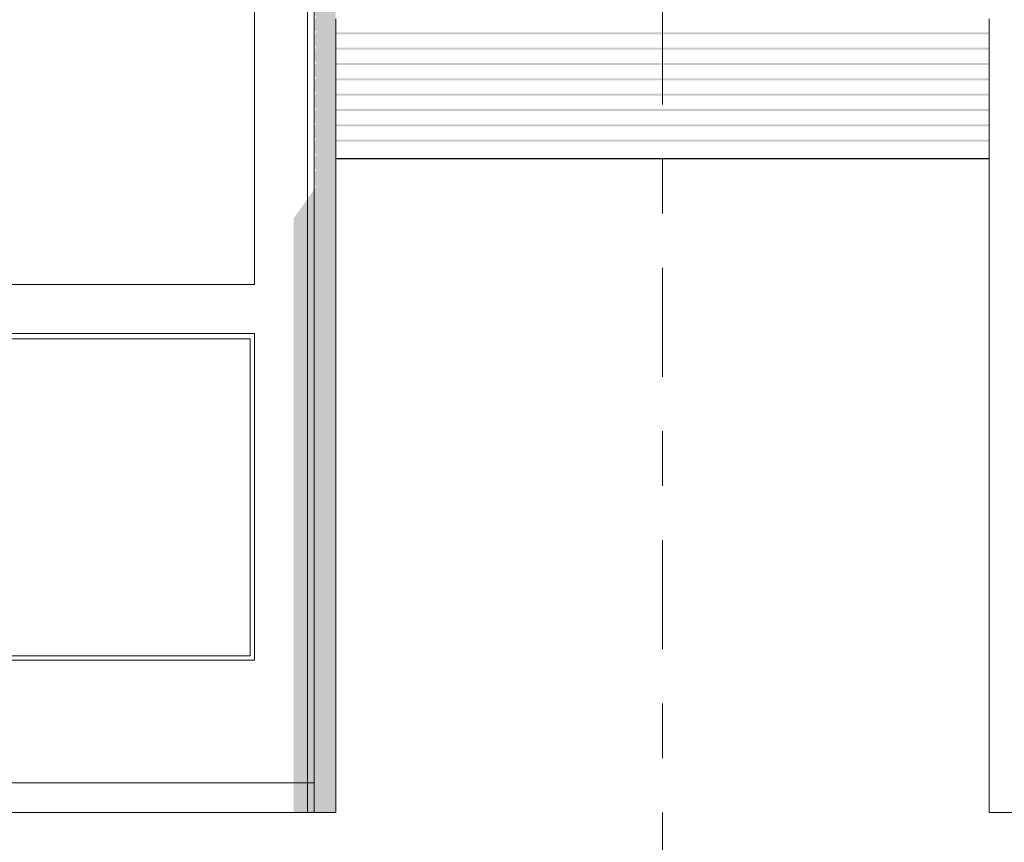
# Model space of a CAD drawing. Header units: metres. Extents: x -4 to 112, y -27 to 26.
# Tile 85 of 167: x 31.57 to 33.38, y -0.05 to 1.46. Entities that reach past the tile are written whole.
import ezdxf
from ezdxf.enums import TextEntityAlignment as Align

# ---------------------------------------------------------------- set-up
doc = ezdxf.new("R2010")
doc.units = ezdxf.units.M
doc.header["$MEASUREMENT"] = 0
doc.linetypes.add('Raster', pattern=[0.4, 0.2, -0.1, 0, -0.1])
for name, color, linetype in [('10 Fassade', 7, 'Continuous'), ('10 Stütze', 7, 'Continuous'), ('10 Wand außen', 7, 'Continuous'), ('10 Wand innen', 7, 'Continuous'), ('70 Heizung Installation', 7, 'Continuous'), ('90 Achsraster', 7, 'Continuous'), ('94 Genehmigungsplanung Bemaßung', 7, 'Continuous')]:
    doc.layers.add(name, color=color, linetype=linetype)
doc.styles.add('ERSTELLTER_STIL_1', font='arial.ttf')
doc.styles.add('ERSTELLTER_STIL_2', font='arial.ttf')
doc.dimstyles.new('ERSTELLTER_STIL__1', dxfattribs={"dimtxt": 0.25, "dimasz": 0.19, "dimexe": 0.18, "dimexo": 0.1, "dimgap": 0, "dimtad": 1, "dimtih": 1, "dimtoh": 1, "dimzin": 0, "dimdsep": 46, "dimtxsty": 'ERSTELLTER_STIL_2', "dimblk": 'ARROWHEAD_6', "dimblk1": 'ARROWHEAD_6', "dimblk2": 'ARROWHEAD_6', "dimcen": 0.09, "dimclrd": 7, "dimclre": 7, "dimclrt": 7, "dimazin": 0, "dimtfac": 1, "dimtdec": 4, "dimtmove": 0, "dimatfit": 3, "dimfxl": 1, "dimtolj": 1, "dimtzin": 0, "dimarcsym": 0})

# ---------------------------------------------------------------- blocks, each defined once
blk = doc.blocks.new('Standard-Rastermarker[6]_1', base_point=(32.7511, 10))
at = {"layer": '90 Achsraster', "color": 14, "linetype": 'Raster', "lineweight": 18, "true_color": 0xa80000}
blk.add_line((32.7511, 9), (32.7511, -1), dxfattribs=at)
at = {"layer": '90 Achsraster', "color": 14, "lineweight": 18, "true_color": 0xa80000, "style": 'ERSTELLTER_STIL_1'}
for tag, p in [('AC_MarkerText_1_0', (32.7511, 10.5)), ('AC_MarkerText_1_1', (32.7511, -2.2))]:
    blk.add_attdef(tag, text='', height=0.3, rotation=360, dxfattribs=at).set_placement(p, align=Align.TOP_CENTER)
blk = doc.blocks.new('*D38', base_point=(27236.1321, 0))
at = {"layer": '94 Genehmigungsplanung Bemaßung', "color": 7, "linetype": 'Continuous', "lineweight": 13}
for p, q in [((17.3411, 9.2531), (17.3411, 9.6281)), ((58.1625, 9.2531), (58.1625, 9.6281)), ((17.4411, 9.5406), (17.2411, 9.3406)), ((58.0625, 9.3406), (58.2625, 9.5406)), ((17.1911, 9.4406), (17.3411, 9.4406)), ((17.3411, 9.4406), (58.1625, 9.4406)), ((58.1625, 9.4406), (58.3125, 9.4406))]:
    blk.add_line(p, q, dxfattribs=at)
at = {"layer": '94 Genehmigungsplanung Bemaßung', "color": 7, "lineweight": 13, "insert": (37.3228, 9.4906), "char_height": 0.25, "attachment_point": 7, "style": 'ERSTELLTER_STIL_2'}
blk.add_mtext('\\A1;{\\pql;\\fArial|b0|i0|c0|p0;\\W1.000000;40,82}', dxfattribs=at)
blk = doc.blocks.new('ARROWHEAD_6')
at = {"color": 0, "linetype": 'Continuous', "lineweight": 0}
for p, q in [((-0.5, -0.5), (0.5, 0.5)), ((0, 0), (-1, 0))]:
    blk.add_line(p, q, dxfattribs=at)

msp = doc.modelspace()

# ---------------------------------------------------------------- hatches: boundary and pattern name
at = {"layer": '10 Fassade', "linetype": 'Continuous', "lineweight": 0, "true_color": 0x000000}
for points in [[(32.1511, 1.4291), (33.3511, 1.4291), (33.3511, 1.4321), (32.1511, 1.4321)], [(32.1511, 1.4291), (32.1511, 1.4286), (33.3486, 1.4286), (33.3511, 1.4291)], [(32.1511, 1.401), (33.3511, 1.401), (33.3511, 1.404), (32.1511, 1.404)], [(32.1511, 1.401), (32.1511, 1.4005), (33.3486, 1.4005), (33.3511, 1.401)], [(32.1511, 1.3729), (33.3511, 1.3729), (33.3511, 1.3759), (32.1511, 1.3759)], [(32.1511, 1.3723), (33.3486, 1.3723), (33.3511, 1.3729), (32.1511, 1.3729)], [(32.1511, 1.3477), (32.1511, 1.3447), (33.3511, 1.3447), (33.3511, 1.3477)], [(32.1511, 1.3442), (33.3486, 1.3442), (33.3511, 1.3447), (32.1511, 1.3447)], [(32.1511, 1.3196), (32.1511, 1.3166), (33.3511, 1.3166), (33.3511, 1.3196)], [(32.1511, 1.3161), (33.3486, 1.3161), (33.3511, 1.3166), (32.1511, 1.3166)], [(32.1511, 1.2914), (32.1511, 1.2884), (33.3511, 1.2884), (33.3511, 1.2914)], [(32.1511, 1.2879), (33.3486, 1.2879), (33.3511, 1.2884), (32.1511, 1.2884)], [(32.1511, 1.2603), (33.3511, 1.2603), (33.3511, 1.2633), (32.1511, 1.2633)], [(32.1511, 1.2598), (33.3486, 1.2598), (33.3511, 1.2603), (32.1511, 1.2603)], [(32.1511, 1.2321), (33.3511, 1.2321), (33.3511, 1.2351), (32.1511, 1.2351)], [(32.1511, 1.2316), (33.3486, 1.2316), (33.3511, 1.2321), (32.1511, 1.2321)], [(33.0011, 1.2), (33.1632, 1.2), (33.1632, 1.2005), (33.0011, 1.2005)]]:
    msp.add_hatch(color=18, dxfattribs=at).paths.add_polyline_path(points)
at = {"layer": '10 Stütze', "linetype": 'Continuous', "lineweight": 0, "true_color": 0x000000}
msp.add_hatch(color=18, dxfattribs=at).paths.add_polyline_path([(32.5011, 1.2), (33.0011, 1.2), (33.0011, 1.2005), (32.5011, 1.2005)])
at = {"layer": '10 Wand außen', "linetype": 'Continuous', "lineweight": 0, "true_color": 0x000000}
for points in [[(28.3511, 4.4464), (32.1132, 4.4464), (32.1132, 4.4349), (32.1157, 4.4349), (32.1132, 4.4289), (32.1132, 4.4067), (32.1157, 4.4067), (32.1132, 4.4007), (32.1132, 4.3786), (32.1157, 4.3786), (32.1132, 4.3726), (32.1132, 4.3504), (32.1157, 4.3504), (32.1132, 4.3444), (32.1132, 4.3223), (32.1157, 4.3223), (32.1132, 4.3163), (32.1132, 4.2941), (32.1157, 4.2941), (32.1132, 4.2881), (32.1132, 4.266), (32.1157, 4.266), (32.1132, 4.26), (32.1132, 4.2379), (32.1157, 4.2379), (32.1132, 4.2319), (32.1132, 4.2097), (32.1157, 4.2097), (32.1132, 4.2037), (32.1132, 4.1816), (32.1157, 4.1816), (32.1132, 4.1756), (32.1132, 4.1504), (32.1152, 4.1498), (32.1212, 4.1498), (32.1162, 4.1427), (32.1141, 4.1388), (32.1132, 4.1354), (32.1132, 4.1103), (32.1157, 4.1103), (32.1132, 4.1043), (32.1132, 4.0822), (32.1157, 4.0822), (32.1132, 4.0762), (32.1132, 4.054), (32.1157, 4.054), (32.1132, 4.048), (32.1132, 4.0259), (32.1157, 4.0259), (32.1132, 4.0199), (32.1132, 3.9977), (32.1157, 3.9977), (32.1132, 3.9917), (32.1132, 3.9696), (32.1157, 3.9696), (32.1132, 3.9636), (32.1132, 3.9414), (32.1157, 3.9414), (32.1132, 3.9354), (32.1132, 3.9133), (32.1157, 3.9133), (32.1132, 3.9073), (32.1132, 3.8852), (32.1157, 3.8852), (32.1132, 3.8792), (32.1132, 3.857), (32.1157, 3.857), (32.1132, 3.851), (32.1132, 3.8289), (32.1157, 3.8289), (32.1132, 3.8229), (32.1132, 3.8007), (32.1157, 3.8007), (32.1132, 3.7947), (32.1132, 3.7726), (32.1157, 3.7726), (32.1132, 3.7666), (32.1132, 3.7444), (32.1157, 3.7444), (32.1132, 3.7384), (32.1132, 3.7163), (32.1157, 3.7163), (32.1132, 3.7103), (32.1132, 3.6882), (32.1157, 3.6882), (32.1132, 3.6822), (32.1132, 3.66), (32.1157, 3.66), (32.1132, 3.654), (32.1132, 3.6319), (32.1157, 3.6319), (32.1132, 3.6259), (32.1132, 3.6037), (32.1157, 3.6037), (32.1132, 3.5977), (32.1132, 3.5756), (32.1157, 3.5756), (32.1132, 3.5696), (32.1132, 3.5474), (32.1157, 3.5474), (32.1132, 3.5414), (32.1132, 3.5193), (32.1157, 3.5193), (32.1132, 3.5133), (32.1132, 3.4912), (32.1157, 3.4912), (32.1132, 3.4852), (32.1132, 3.463), (32.1157, 3.463), (32.1132, 3.457), (32.1132, 3.4349), (32.1157, 3.4349), (32.1132, 3.4289), (32.1132, 3.4067), (32.1157, 3.4067), (32.1132, 3.4007), (32.1132, 3.3786), (32.1157, 3.3786), (32.1132, 3.3726), (32.1132, 3.3504), (32.1157, 3.3504), (32.1132, 3.3444), (32.1132, 3.3223), (32.1157, 3.3223), (32.1132, 3.3163), (32.1132, 3.2941), (32.1157, 3.2941), (32.1132, 3.2881), (32.1132, 3.266), (32.1157, 3.266), (32.1132, 3.26), (32.1132, 3.2379), (32.1157, 3.2379), (32.1132, 3.2319), (32.1132, 3.2097), (32.1157, 3.2097), (32.1132, 3.2037), (32.1132, 3.1816), (32.1157, 3.1816), (32.1132, 3.1756), (32.1132, 3.1504), (32.1152, 3.1498), (32.1212, 3.1498), (32.1162, 3.1427), (32.1141, 3.1388), (32.1132, 3.1354), (32.1132, 3.1103), (32.1157, 3.1103), (32.1132, 3.1043), (32.1132, 3.0822), (32.1157, 3.0822), (32.1132, 3.0762), (32.1132, 3.054), (32.1157, 3.054), (32.1132, 3.048), (32.1132, 3.0259), (32.1157, 3.0259), (32.1132, 3.0199), (32.1132, 2.9977), (32.1157, 2.9977), (32.1132, 2.9917), (32.1132, 2.9696), (32.1157, 2.9696), (32.1132, 2.9636), (32.1132, 2.9414), (32.1157, 2.9414), (32.1132, 2.9354), (32.1132, 2.9133), (32.1157, 2.9133), (32.1132, 2.9073), (32.1132, 2.8852), (32.1157, 2.8852), (32.1132, 2.8792), (32.1132, 2.857), (32.1157, 2.857), (32.1132, 2.851), (32.1132, 2.8289), (32.1157, 2.8289), (32.1132, 2.8229), (32.1132, 2.8007), (32.1157, 2.8007), (32.1132, 2.7947), (32.1132, 2.7726), (32.1157, 2.7726), (32.1132, 2.7666), (32.1132, 2.7444), (32.1157, 2.7444), (32.1132, 2.7384), (32.1132, 2.7163), (32.1157, 2.7163), (32.1132, 2.7103), (32.1132, 2.6882), (32.1157, 2.6882), (32.1132, 2.6822), (32.1132, 2.66), (32.1157, 2.66), (32.1132, 2.654), (32.1132, 2.6319), (32.1157, 2.6319), (32.1132, 2.6259), (32.1132, 2.6037), (32.1157, 2.6037), (32.1132, 2.5977), (32.1132, 2.5756), (32.1157, 2.5756), (32.1132, 2.5696), (32.1132, 2.5474), (32.1157, 2.5474), (32.1132, 2.5414), (32.1132, 2.5193), (32.1157, 2.5193), (32.1132, 2.5133), (32.1132, 2.4912), (32.1157, 2.4912), (32.1132, 2.4852), (32.1132, 2.463), (32.1157, 2.463), (32.1132, 2.457), (32.1132, 2.4349), (32.1157, 2.4349), (32.1132, 2.4289), (32.1132, 2.4067), (32.1157, 2.4067), (32.1132, 2.4007), (32.1132, 2.3786), (32.1157, 2.3786), (32.1132, 2.3726), (32.1132, 2.3504), (32.1157, 2.3504), (32.1132, 2.3444), (32.1132, 2.3223), (32.1157, 2.3223), (32.1132, 2.3163), (32.1132, 2.2941), (32.1157, 2.2941), (32.1132, 2.2881), (32.1132, 2.266), (32.1157, 2.266), (32.1132, 2.26), (32.1132, 2.2379), (32.1157, 2.2379), (32.1132, 2.2319), (32.1132, 2.2097), (32.1157, 2.2097), (32.1132, 2.2037), (32.1132, 2.1816), (32.1157, 2.1816), (32.1132, 2.1756), (32.1132, 2.1504), (32.1152, 2.1498), (32.1212, 2.1498), (32.1162, 2.1427), (32.1141, 2.1388), (32.1132, 2.1354), (32.1132, 2.1103), (32.1157, 2.1103), (32.1132, 2.1043), (32.1132, 2.0822), (32.1157, 2.0822), (32.1132, 2.0762), (32.1132, 2.054), (32.1157, 2.054), (32.1132, 2.048), (32.1132, 2.0259), (32.1157, 2.0259), (32.1132, 2.0199), (32.1132, 1.9977), (32.1157, 1.9977), (32.1132, 1.9917), (32.1132, 1.9696), (32.1157, 1.9696), (32.1132, 1.9636), (32.1132, 1.9414), (32.1157, 1.9414), (32.1132, 1.9354), (32.1132, 1.9133), (32.1157, 1.9133), (32.1132, 1.9073), (32.1132, 1.8852), (32.1157, 1.8852), (32.1132, 1.8792), (32.1132, 1.857), (32.1157, 1.857), (32.1132, 1.851), (32.1132, 1.8289), (32.1157, 1.8289), (32.1132, 1.8229), (32.1132, 1.8007), (32.1157, 1.8007), (32.1132, 1.7947), (32.1132, 1.7726), (32.1157, 1.7726), (32.1132, 1.7666), (32.1132, 1.7444), (32.1157, 1.7444), (32.1132, 1.7384), (32.1132, 1.7163), (32.1157, 1.7163), (32.1132, 1.7103), (32.1132, 1.6882), (32.1157, 1.6882), (32.1132, 1.6822), (32.1132, 1.66), (32.1157, 1.66), (32.1132, 1.654), (32.1132, 1.6319), (32.1157, 1.6319), (32.1132, 1.6259), (32.1132, 1.6037), (32.1157, 1.6037), (32.1132, 1.5977), (32.1132, 1.5756), (32.1157, 1.5756), (32.1132, 1.5696), (32.1132, 1.5474), (32.1157, 1.5474), (32.1132, 1.5414), (32.1132, 1.5193), (32.1157, 1.5193), (32.1132, 1.5133), (32.1132, 1.4912), (32.1157, 1.4912), (32.1132, 1.4852), (32.1132, 1.463), (32.1157, 1.463), (32.1132, 1.457), (32.1132, 1.4349), (32.1157, 1.4349), (32.1132, 1.4289), (32.1132, 1.4067), (32.1157, 1.4067), (32.1132, 1.4007), (32.1132, 1.3786), (32.1157, 1.3786), (32.1132, 1.3726), (32.1132, 1.3504), (32.1157, 1.3504), (32.1132, 1.3444), (32.1132, 1.3223), (32.1157, 1.3223), (32.1132, 1.3163), (32.1132, 1.2941), (32.1157, 1.2941), (32.1132, 1.2881), (32.1132, 1.266), (32.1157, 1.266), (32.1132, 1.26), (32.1132, 1.2379), (32.1157, 1.2379), (32.1132, 1.2319), (32.1132, 1.2097), (32.1157, 1.2097), (32.1132, 1.2037), (32.1132, 1.1816), (32.1157, 1.1816), (32.1132, 1.1756), (32.1132, 1.1504), (32.1152, 1.1498), (32.1156, 1.1498), (32.1115, 1.1439), (32.1115, 0), (32.1511, 0), (32.1511, 4.5), (28.3511, 4.5)], [(32.1115, 1.1439), (32.0993, 1.1267), (32.0993, 0.0542), (32.1115, 0.0542)], [(32.0736, 1.0904), (32.0736, 0.0542), (32.0993, 0.0542), (32.0993, 1.1267)], [(32.0736, 0.0542), (32.0736, 0), (32.0993, 0), (32.0993, 0.0542)]]:
    msp.add_hatch(color=18, dxfattribs=at).paths.add_polyline_path(points)
at = {"layer": '10 Wand innen', "linetype": 'Continuous', "lineweight": 0, "true_color": 0x000000}
for points in [[(32.1511, 1.2), (32.5011, 1.2), (32.5011, 1.2005), (32.1511, 1.2005)], [(32.0993, 0.0542), (32.0993, 0), (32.1115, 0), (32.1115, 0.0542)]]:
    msp.add_hatch(color=18, dxfattribs=at).paths.add_polyline_path(points)
at = {"layer": '70 Heizung Installation', "linetype": 'Continuous', "lineweight": 0, "true_color": 0x000000}
for points in [[(33.1632, 1.2), (33.1776, 1.2), (33.1776, 1.2005), (33.1632, 1.2005)], [(33.1776, 1.2), (33.2203, 1.2), (33.2203, 1.2005), (33.1776, 1.2005)], [(33.2203, 1.2), (33.2896, 1.2), (33.2896, 1.2005), (33.2203, 1.2005)], [(33.2896, 1.2), (33.3511, 1.2), (33.3511, 1.2005), (33.2896, 1.2005)]]:
    msp.add_hatch(color=18, dxfattribs=at).paths.add_polyline_path(points)

# ---------------------------------------------------------------- linework, layer by layer
at = {"layer": '10 Fassade', "color": 7, "linetype": 'Continuous', "lineweight": 13}
for p, q in [((32.1511, 1.4543), (32.1511, 1.4573)), ((32.1511, 1.4543), (32.1511, 1.4321)), ((33.3511, 1.4543), (33.3511, 1.4573)), ((33.3511, 1.4543), (33.3511, 1.4321)), ((32.1511, 1.4321), (32.1511, 1.4291)), ((32.1511, 1.4261), (32.1511, 1.4291)), ((33.3511, 1.4321), (33.3511, 1.4291)), ((33.3511, 1.4261), (33.3511, 1.4291)), ((32.1511, 1.4261), (32.1511, 1.404)), ((33.3511, 1.4261), (33.3511, 1.404)), ((32.1511, 1.404), (32.1511, 1.401)), ((32.1511, 1.398), (32.1511, 1.401)), ((32.1511, 1.398), (32.1511, 1.3759)), ((33.3511, 1.404), (33.3511, 1.401)), ((33.3511, 1.398), (33.3511, 1.401)), ((33.3511, 1.398), (33.3511, 1.3759)), ((32.1511, 1.3759), (32.1511, 1.3729)), ((33.3511, 1.3759), (33.3511, 1.3729)), ((32.1511, 1.3699), (32.1511, 1.3729)), ((32.1511, 1.3699), (32.1511, 1.3477)), ((33.3511, 1.3699), (33.3511, 1.3729)), ((33.3511, 1.3699), (33.3511, 1.3477)), ((32.1511, 1.3477), (32.1511, 1.3447)), ((32.1511, 1.3417), (32.1511, 1.3447)), ((32.1511, 1.3417), (32.1511, 1.3196)), ((33.3511, 1.3477), (33.3511, 1.3447)), ((33.3511, 1.3417), (33.3511, 1.3447)), ((33.3511, 1.3417), (33.3511, 1.3196)), ((32.1511, 1.3196), (32.1511, 1.3166)), ((32.1511, 1.3136), (32.1511, 1.3166)), ((32.1511, 1.3136), (32.1511, 1.2914)), ((33.3511, 1.3196), (33.3511, 1.3166)), ((33.3511, 1.3136), (33.3511, 1.3166)), ((33.3511, 1.3136), (33.3511, 1.2914)), ((32.1511, 1.2914), (32.1511, 1.2884)), ((32.1511, 1.2854), (32.1511, 1.2884)), ((32.1511, 1.2854), (32.1511, 1.2633)), ((33.3511, 1.2914), (33.3511, 1.2884)), ((33.3511, 1.2854), (33.3511, 1.2884)), ((33.3511, 1.2854), (33.3511, 1.2633)), ((32.1511, 1.2633), (32.1511, 1.2603)), ((32.1511, 1.2573), (32.1511, 1.2603)), ((32.1511, 1.2573), (32.1511, 1.2351)), ((33.3511, 1.2633), (33.3511, 1.2603)), ((33.3511, 1.2573), (33.3511, 1.2603)), ((33.3511, 1.2573), (33.3511, 1.2351)), ((32.1511, 1.2351), (32.1511, 1.2321)), ((32.1511, 1.2291), (32.1511, 1.2321)), ((33.3511, 1.2351), (33.3511, 1.2321)), ((33.3511, 1.2291), (33.3511, 1.2321)), ((32.1511, 1.2291), (32.1511, 1.204)), ((33.3511, 1.2291), (33.3511, 1.204)), ((32.1511, 1.204), (32.1511, 1.2005)), ((32.1511, 1.2005), (33.3511, 1.2005)), ((33.3511, 1.204), (33.3511, 1.2005))]:
    msp.add_line(p, q, dxfattribs=at)
at = {"layer": '10 Stütze', "color": 7, "linetype": 'Continuous', "lineweight": 13}
for p, q in [((32.5011, 1.2), (32.5011, 1.2005)), ((33.0011, 1.2), (33.0011, 1.2005))]:
    msp.add_line(p, q, dxfattribs=at)
at = {"layer": '10 Wand außen', "color": 7, "linetype": 'Continuous', "lineweight": 13}
for p, q in [((32.1115, 0.0542), (32.1115, 4.444)), ((32.0993, 4.4295), (32.0993, 0.0542)), ((32.0016, 0.9695), (32.0016, 1.5695)), ((32.1511, 1.2), (32.1511, 1.2005)), ((33.3511, 1.2), (32.1511, 1.2)), ((32.1511, 1.2), (32.1511, 0)), ((33.3511, 1.2005), (33.3511, 1.2)), ((33.3511, 0), (33.3511, 1.2)), ((30.9016, 0.9695), (32.0016, 0.9695)), ((30.9016, 0.8795), (32.0016, 0.8795)), ((30.9099, 0.8696), (31.9939, 0.8696)), ((31.9939, 0.8696), (31.9939, 0.2876)), ((32.0016, 0.8795), (32.0016, 0.2795)), ((30.9016, 0.2795), (32.0016, 0.2795)), ((31.9939, 0.2876), (30.9099, 0.2876)), ((28.4216, 0.0542), (32.0993, 0.0542)), ((32.0993, 0.0542), (32.1115, 0.0542)), ((32.0993, 0.0542), (32.0993, 0)), ((32.1115, 0.0542), (32.1115, 0)), ((32.1511, 0), (28.3511, 0)), ((37.1511, 0), (33.3511, 0))]:
    msp.add_line(p, q, dxfattribs=at)
at = {"layer": '70 Heizung Installation', "color": 7, "linetype": 'Continuous', "lineweight": 13}
msp.add_line((33.1632, 1.2), (33.1632, 1.2005), dxfattribs=at)

# ---------------------------------------------------------------- block references
at = {"layer": '90 Achsraster', "color": 7, "linetype": 'Continuous', "lineweight": 18}
msp.add_blockref('Standard-Rastermarker[6]_1', (32.7511, 10), dxfattribs=at)

# ---------------------------------------------------------------- dimensions: what is measured, and where the dimension line sits
at = {"layer": '94 Genehmigungsplanung Bemaßung', "color": 7, "linetype": 'Continuous', "lineweight": 13}
dim = msp.add_linear_dim(base=(58.1625, 9.4406), p1=(17.3411, 1.2), p2=(58.1625, -0.1), dimstyle='ERSTELLTER_STIL__1', dxfattribs=at)
dim.commit()
dim.dimension.update_dxf_attribs({"geometry": '*D38', "text_midpoint": (37.7416, 9.6156), "dimtype": 160})

doc.saveas('drawing.dxf')
